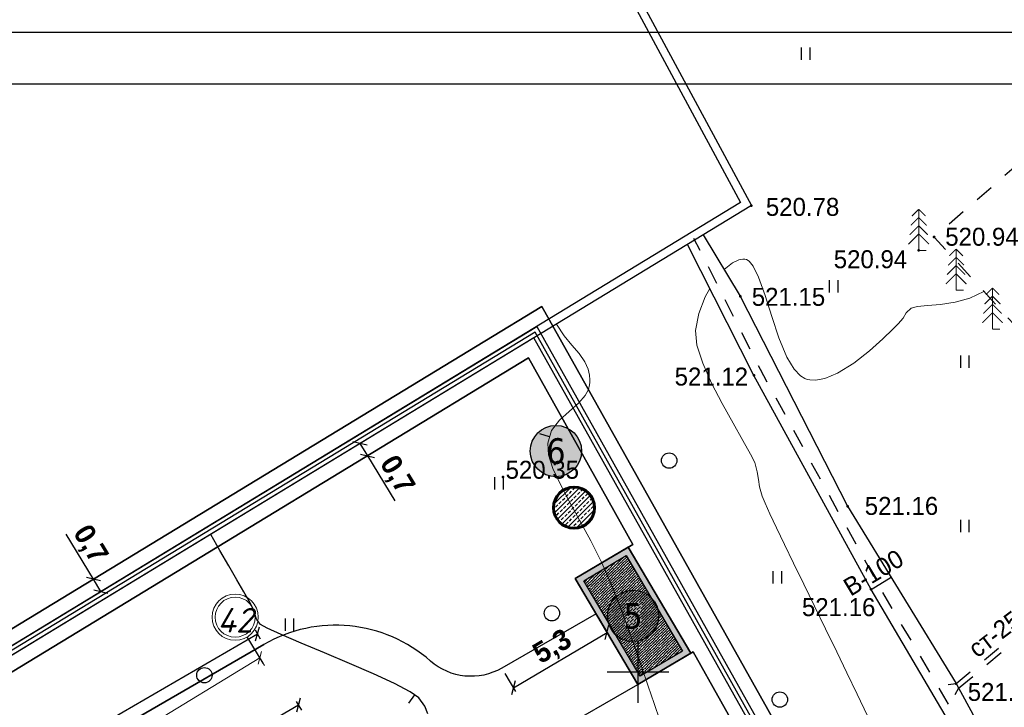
# Model space of a CAD drawing. Header units: millimetres. Extents: x 767170 to 66149698, y -983507 to 2493658.
# Tile 217 of 226: x 2836948 to 2884939, y -511459 to -477970. Entities that reach past the tile are written whole.
import ezdxf
from ezdxf.enums import TextEntityAlignment as Align

# ---------------------------------------------------------------- set-up
doc = ezdxf.new("R2010")
doc.units = ezdxf.units.MM
doc.linetypes.add('Д_ТРОТ_ТРУБА', pattern=[3, 1.5, -1.5])
for name, color, linetype in [('(001) Сетка', 92, 'Continuous'), ('(004) Точки рельефа', 7, 'Continuous'), ('(014) Водопровод', 5, 'ИК_Водопровод -------в--------'), ('(022) Возд. Линии', 7, 'Continuous'), ('(025) Дорога', 7, 'Continuous'), ('(027) Гидрография', 7, 'Continuous'), ('(028) Гидротехн.', 7, 'Continuous'), ('(031) Горизонтали', 42, 'Continuous'), ('(036) Растительность', 7, 'Continuous'), ('(038) Деревья', 7, 'Continuous'), ('(040) Ограда', 7, 'Continuous'), ('GLUXOY OG', 7, 'Continuous'), ('os', 3, 'Continuous'), ('YQ_DIM', 3, 'Continuous')]:
    doc.layers.add(name, color=color, linetype=linetype)
doc.layers.add('(032) Горизонтали утолщенные', color=32, linetype='Continuous', lineweight=30)
doc.layers.add('(042) Бергштрих', color=32, linetype='Continuous', lineweight=30)
doc.styles.add('BLACK', font='tahomabd.ttf')
doc.styles.add('BM-431', font='txt')
doc.styles.add('D-431', font='txt')
doc.styles.add('FAYZXON', font='GOTHICB.TTF')
doc.styles.get("Standard").update_dxf_attribs({"font": 'isocpeui.ttf'})
doc.styles.add('Tahoma', font='tahoma.ttf')
doc.linetypes.add('GAZ_VOZDUSH', pattern='A,1,-2,["~",Standard,S=3,R=0,X=-1.5,Y=-1.5],-1,10', length=14)
doc.linetypes.add('ИК_Водопровод -------в--------', pattern='A,9,-0.6,["В",Standard,S=1.2,R=0,X=0,Y=-0.6],-1.2', length=10.8)
doc.linetypes.add('ОГРАДА_БЕТ', pattern='A,4,["|",Standard,S=0.8,R=0,X=0,Y=-0.8],4', length=8)
doc.linetypes.add('ОГРАДА_ГЛИН', pattern='A,4,["|",Standard,S=0.8,R=0,X=0,Y=-0.8],0.5,["|",Standard,S=0.8,R=0,X=0,Y=-0.8],3.5', length=8)
doc.dimstyles.new('genplan dimension', dxfattribs={"dimtxt": 1100, "dimasz": 450, "dimexe": 450, "dimexo": 0, "dimgap": 80, "dimtad": 1, "dimlfac": 0.001, "dimtxsty": 'BLACK', "dimblk": 'OBLIQUE', "dimcen": 0, "dimclrd": 186, "dimclre": 186, "dimclrt": 186, "dimadec": 1, "dimazin": 0, "dimtfac": 1, "dimtmove": 0, "dimatfit": 3, "dimldrblk": 'OBLIQUE', "dimfxl": 1, "dimlwd": 9, "dimlwe": 9, "dimarcsym": 0})
doc.dimstyles.new('MAGENTA genplan dimension', dxfattribs={"dimtxt": 1000, "dimasz": 500, "dimexe": 200, "dimexo": 300, "dimgap": 100, "dimtad": 1, "dimdec": 1, "dimlfac": 0.001, "dimzin": 1, "dimtxsty": 'FAYZXON', "dimblk": 'OBLIQUE', "dimcen": 0, "dimclrd": 142, "dimclre": 142, "dimclrt": 6, "dimadec": 0, "dimazin": 0, "dimtfac": 1, "dimtdec": 1, "dimtmove": 0, "dimatfit": 3, "dimldrblk": 'OBLIQUE', "dimfxl": 1, "dimlwd": 30, "dimlwe": 30, "dimarcsym": 0})

# ---------------------------------------------------------------- blocks, each defined once
blk = doc.blocks.new('_Oblique')
at = {"color": 0, "linetype": 'ByBlock', "lineweight": -2}
blk.add_line((-0.5, -0.5), (0.5, 0.5), dxfattribs=at)
blk = doc.blocks.new('*D288')
at = {"color": 186, "lineweight": 9, "transparency": 16777216}
for p, q in [((2255842, -554331), (2330362, -509047)), ((2330350, -509027), (2330595, -509431)), ((2255830, -554312), (2256076, -554716))]:
    blk.add_line(p, q, dxfattribs=at)
for p, xscale, yscale, zscale, rotation in [((2330362, -509047), 450.0000000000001, 450.0000000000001, 450.0000000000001, 31.28656990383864), ((2255842, -554331), 450, 450, 450, 211.2865699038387)]:
    blk.add_blockref('_Oblique', p, dxfattribs=dict(at, xscale=xscale, yscale=yscale, zscale=zscale, rotation=rotation))
at = {"color": 186, "transparency": 16777216, "insert": (2292697, -531023), "char_height": 1100, "attachment_point": 5, "rotation": 31.2866, "style": 'BLACK'}
blk.add_mtext('87,2', dxfattribs=at)
blk = doc.blocks.new('d')
at = {"layer": '(038) Деревья'}
blk.add_ellipse((0, 0), major_axis=(0.265, 0.265), ratio=1, start_param=5.497787, end_param=11.780972, dxfattribs=at)
blk = doc.blocks.new('I04010')
for p, q in [((-0.412273, 0.007146), (-0.412273, 1.207146)), ((0.387727, 1.207146), (0.387727, 0.007146))]:
    blk.add_line(p, q)
blk = doc.blocks.new('Setka')
at = {"layer": '(001) Сетка'}
for p, q in [((0, 1.5), (0, -1.5)), ((-1.5, 0), (1.5, 0))]:
    blk.add_line(p, q, dxfattribs=at)
blk = doc.blocks.new('ell-flat-31-flat-1')
at = {"layer": '(038) Деревья', "const_width": 0.05}
for points in [[(0, 2), (-0.329, 1.671)], [(0, 0), (0, 2)], [(0, 2), (0.329, 1.671)], [(0, 1.6), (-0.386, 1.214)], [(0, 1.6), (0.386, 1.214)], [(0, 1.2), (-0.443, 0.757)], [(0, 1.2), (0.443, 0.757)], [(0, 0.8), (-0.5, 0.3)], [(0, 0.8), (0.5, 0.3)], [(0, 0), (0.375, 0)]]:
    blk.add_lwpolyline(points, dxfattribs=at)
blk = doc.blocks.new('ell-flat-30-flat-1')
at = {"layer": '(038) Деревья', "const_width": 0.05}
for points in [[(0, 2), (-0.329, 1.671)], [(0, 0), (0, 2)], [(0, 2), (0.329, 1.671)], [(0, 1.6), (-0.386, 1.214)], [(0, 1.6), (0.386, 1.214)], [(0, 1.2), (-0.443, 0.757)], [(0, 1.2), (0.443, 0.757)], [(0, 0.8), (-0.5, 0.3)], [(0, 0.8), (0.5, 0.3)], [(0, 0), (0.375, 0)]]:
    blk.add_lwpolyline(points, dxfattribs=at)
blk = doc.blocks.new('ell-flat-2-flat-1-flat-1')
at = {"layer": '(038) Деревья', "const_width": 0.05}
for points in [[(0, 2), (-0.329, 1.671)], [(0, 0), (0, 2)], [(0, 2), (0.329, 1.671)], [(0, 1.6), (-0.386, 1.214)], [(0, 1.6), (0.386, 1.214)], [(0, 1.2), (-0.443, 0.757)], [(0, 1.2), (0.443, 0.757)], [(0, 0.8), (-0.5, 0.3)], [(0, 0.8), (0.5, 0.3)], [(0, 0), (0.375, 0)]]:
    blk.add_lwpolyline(points, dxfattribs=at)
blk = doc.blocks.new('A$C05d28b1e')
at = {"layer": '(004) Точки рельефа', "color": 7, "linetype": 'ByBlock', "lineweight": -2}
for p in [(-60133, 110541), (-51231, 109005), (-51979, 108361), (-60678, 106122), (-60013, 102269), (-72241, 97318), (-55448, 95902), (-54302, 91845), (-50158, 87260)]:
    blk.add_point(p, dxfattribs=at)
at = {"layer": '(014) Водопровод', "linetype": 'GAZ_VOZDUSH', "ltscale": 600, "flags": 128}
blk.add_lwpolyline([(-54302, 91845), (-53329, 92441)], dxfattribs=at)
at = {"layer": '(025) Дорога', "linetype": 'Д_ТРОТ_ТРУБА', "ltscale": 600, "flags": 128}
blk.add_lwpolyline([(27459, 120222), (8937, 104733), (7549, 103433), (-2273, 96670), (-15702, 86137), (-17767, 85381), (-18644, 85674), (-40043, 104576), (-45955, 113584), (-51231, 109005), (-44895, 102103), (-42025, 99008), (-25117, 82841), (-25117, 81951), (-25407, 81084), (-32229, 76172), (-32639, 76060), (-33388, 76495), (-37188, 78427), (-42918, 74170), (-43534, 73566), (-56171, 68379), (-72915, 59805), (-96929, 47597), (-121278, 30068), (-138829, 14906), (-139804, 14024), (-138021, 12053), (-129914, 19516), (-105640, 36924), (-88825, 45949), (-78921, 50853), (-56719, 62542), (-42094, 71045), (-39916, 71829), (-37271, 72176), (-35503, 71928), (-34406, 71614), (-29497, 64248), (-29370, 62878), (-30300, 61153), (-32643, 58416), (-31513, 56567), (-31513, 56567), (-31513, 56567)], dxfattribs=at)
at = {"layer": '(028) Гидротехн.', "color": 3, "linetype": 'Д_ТРОТ_ТРУБА', "ltscale": 600, "flags": 128}
blk.add_lwpolyline([(-43219, 73859), (-53987, 92138), (-59698, 102562), (-62935, 108940)], dxfattribs=at)
at = {"layer": '(028) Гидротехн.', "ltscale": 600}
for points in [[(-62483, 109113), (-60678, 106122), (-55448, 95902), (-50158, 87260), (-44310, 76497), (-42918, 74170)], [(-43534, 73566), (-54302, 91845), (-60013, 102269), (-63249, 108647)]]:
    blk.add_lwpolyline(points, dxfattribs=at)
at = {"layer": '(028) Гидротехн.', "linetype": 'Д_ТРОТ_ТРУБА', "ltscale": 600}
for points in [[(-50158, 87260), (-45339, 91293)], [(-50036, 87036), (-45179, 91101)]]:
    blk.add_lwpolyline(points, dxfattribs=at)
at = {"layer": '(031) Горизонтали', "color": 42, "linetype": 'Continuous', "lineweight": 0, "ltscale": 600}
for points in [[(-61468, 107431), (-61062, 107756), (-60753, 107899), (-60552, 107937), (-60454, 107937), (-60382, 107923), (-60243, 107838), (-60043, 107585), (-59786, 107055), (-59471, 106168), (-59146, 105143), (-58795, 104101), (-58402, 103163), (-58046, 102567), (-57750, 102251), (-57536, 102117), (-57424, 102076), (-57291, 102047), (-57012, 102035), (-56564, 102117), (-55935, 102377), (-55138, 102874), (-54385, 103466), (-53734, 104050), (-53244, 104524), (-52975, 104785), (-52744, 105060), (-52592, 105316), (-52344, 105547), (-52047, 105626), (-51551, 105673), (-50918, 105728), (-50209, 105834), (-49485, 106032), (-48807, 106365)], [(-54481, 85684), (-54985, 86742), (-55484, 87786), (-55975, 88808), (-56519, 89930), (-57059, 91038), (-57583, 92109), (-58077, 93118), (-58526, 94041), (-58917, 94854), (-59237, 95531), (-59471, 96049), (-59606, 96384), (-59734, 96838), (-59794, 97205), (-59852, 97573), (-59974, 98029), (-60172, 98442), (-60547, 99103), (-61032, 99944), (-61565, 100896), (-62079, 101892), (-62511, 102863), (-62795, 103741), (-62866, 104456), (-62703, 105284), (-62389, 106097), (-62159, 106498)], [(-64604, 85473), (-64878, 86286), (-65165, 87143), (-65469, 88041), (-65794, 88978), (-66142, 89951), (-66518, 90957), (-66923, 91994), (-67427, 93142), (-67966, 94219), (-68507, 95223), (-69017, 96147), (-69461, 96989), (-69806, 97743), (-70019, 98407), (-70065, 98975), (-69873, 99590), (-69489, 100085), (-69013, 100514), (-68543, 100929), (-68237, 101287), (-68083, 101589), (-68027, 101813), (-68016, 101932), (-68014, 102052), (-68029, 102275), (-68095, 102577), (-68251, 102933), (-68533, 103338), (-68881, 103746), (-69261, 104206), (-69638, 104765)]]:
    blk.add_lwpolyline(points, dxfattribs=at)
at = {"layer": '(032) Горизонтали утолщенные', "color": 32, "linetype": 'Continuous', "lineweight": 30, "ltscale": 600}
blk.add_lwpolyline([(-75903, 85780), (-76056, 86165), (-76343, 86563), (-76765, 86858), (-77539, 87259), (-78562, 87733), (-79729, 88243), (-80936, 88755), (-82077, 89235), (-83048, 89647), (-83745, 89958), (-84064, 90131), (-84251, 90395), (-84340, 90665), (-84469, 90992), (-84623, 91276), (-84878, 91728), (-85212, 92313), (-85605, 92998), (-86039, 93746), (-86491, 94524)], dxfattribs=at)
at = {"layer": '(040) Ограда', "ltscale": 600, "flags": 128}
blk.add_lwpolyline([(-65264, 129736), (-69528, 127118), (-60665, 110686), (-137359, 64080), (-200340, 25826), (-120613, -95364), (-115995, -101905)], dxfattribs=at)
at = {"layer": '(040) Ограда', "linetype": 'ОГРАДА_БЕТ', "ltscale": 600, "flags": 128}
blk.add_lwpolyline([(-64714, 129605), (-68996, 126975), (-60133, 110541), (-137151, 63738), (-199778, 25699), (-120282, -95139), (-115668, -101674)], dxfattribs=at)
at = {"layer": '(042) Бергштрих', "color": 32, "linetype": 'Continuous', "lineweight": 30, "ltscale": 600}
for p, q in [((-69969, 99282), (-70446, 99432)), ((-76554, 86710), (-76841, 86301))]:
    blk.add_line(p, q, dxfattribs=at)
at = {"ltscale": 600}
blk.add_lwpolyline([(-50540, 87223), (-50158, 87260), (-50036, 87036), (-50228, 86713)], dxfattribs=at)
at = {"layer": '(001) Сетка', "xscale": 1000, "yscale": 1000, "zscale": 1000}
blk.add_blockref('Setka', (-65665, 87831), dxfattribs=at)
at = {"layer": '(022) Возд. Линии', "xscale": 1000, "yscale": 1000, "zscale": 1000}
for name, p in [('ell-flat-2-flat-1-flat-1', (-51979, 108361)), ('ell-flat-31-flat-1', (-50158, 106420)), ('ell-flat-30-flat-1', (-48386, 104530))]:
    blk.add_blockref(name, p, dxfattribs=at)
at = {"layer": '(036) Растительность', "linetype": 'Continuous', "xscale": 500, "yscale": 500, "zscale": 500}
for p in [(-57487, 117631), (-56122, 106309), (-49724, 102642), (-72435, 96715), (-49724, 94627), (-58864, 92125), (-82643, 89832)]:
    blk.add_blockref('I04010', p, dxfattribs=at)
at = {"layer": '(038) Деревья', "linetype": 'Continuous', "xscale": 1000, "yscale": 1000, "zscale": 1000}
for p in [(-64144, 98122), (-69861, 90686), (-86798, 87669), (-58750, 86483)]:
    blk.add_blockref('d', p, dxfattribs=at)
at = {"layer": '(004) Точки рельефа', "linetype": 'ByBlock', "char_height": 875, "attachment_point": 4, "style": 'D-431'}
for s, insert in [('520.78', (-59430, 110473)), ('520.94', (-50688, 109018)), ('520.94', (-56122, 107924)), ('521.15', (-60117, 106092)), ('521.12', (-63877, 102209)), ('520.35', (-72116, 97668)), ('521.16', (-54610, 95908)), ('521.16', (-57672, 90978)), ('521.33', (-49592, 86849))]:
    blk.add_mtext(s, dxfattribs=dict(at, insert=insert))
at = {"layer": '(014) Водопровод', "color": 0, "linetype": 'Continuous', "style": 'BM-431'}
blk.add_text('В-100', height=875, rotation=30.9315, dxfattribs=at).set_placement((-55302, 91487))
at = {"layer": '(027) Гидрография', "color": 0, "style": 'D-431'}
blk.add_text('ст-250', height=875, rotation=37.101, dxfattribs=at).set_placement((-49133, 88478))
blk = doc.blocks.new('A11111111111')
blk.add_lwpolyline([(-186450, -2503181), (654550, -2503181), (654550, -1909181), (-186450, -1909181)], close=True)
blk.add_lwpolyline([(649550, -2498181), (-166450, -2498181), (-166450, -1914181), (649550, -1914181), (649550, -2498181)])
blk = doc.blocks.new('A$C18630a96')
at = {"true_color": 0x616161}
h = blk.add_hatch(color=251, dxfattribs=at)
h.dxf.hatch_style = 1
h.paths.add_polyline_path([(-2413, 1705), (-351, 2934), (2413, -1705), (351, -2934)], flags=16)
h.paths.add_polyline_path([(-2824, 1810), (-247, 3345), (2824, -1810), (247, -3345)])
h = blk.add_hatch()
h.set_pattern_fill('ANSI36', color=4, scale=30)
h.set_pattern_definition([(45, (-1994671.12, 458052.27), (50.5139407, 185.2177825), [238.125, -47.625, 0, -47.625])])
h.paths.add_polyline_path([(-2413, 1705), (-351, 2934), (2413, -1705), (351, -2934)])
for points in [[(-2824, 1810), (-247, 3345), (2824, -1810), (247, -3345)], [(-2413, 1705), (-351, 2934), (2413, -1705), (351, -2934)]]:
    blk.add_lwpolyline(points, close=True)
blk = doc.blocks.new('A$C21a919d0')
h = blk.add_hatch()
h.set_pattern_fill('ANSI33', color=1, scale=50)
h.set_pattern_definition([(45, (-1779951.2, 462315.66), (-224.506403, 224.506403), []), (45, (-1779726.7, 462315.66), (-224.506403, 224.506403), [158.75, -79.375])])
edge = h.paths.add_edge_path()
edge.add_arc((0, 0), 1000, 0, 360)
at = {"lineweight": 60}
blk.add_circle((0, 0), 1000, dxfattribs=at)
blk = doc.blocks.new('Eksplikatsia')
h = blk.add_hatch(color=2)
h.dxf.hatch_style = 1
edge = h.paths.add_edge_path()
edge.add_arc((0, 0), 1250, 0, 360)
at = {"lineweight": 30}
blk.add_circle((0, 0), 1250, dxfattribs=at)
at = {"color": 1}
blk.add_attdef('№', text='', height=1250, dxfattribs=at).set_placement((0, 0), align=Align.MIDDLE_CENTER)
blk = doc.blocks.new('*D1617')
at = {"layer": 'YQ_DIM', "color": 142, "lineweight": 30, "transparency": 16777216}
for p, q in [((2848691, -508143), (2848441, -507710)), ((2761450, -558277), (2848541, -507883)), ((2761600, -558536), (2761349, -558104))]:
    blk.add_line(p, q, dxfattribs=at)
at = {"layer": 'YQ_DIM', "color": 142, "lineweight": 30, "transparency": 16777216, "xscale": 500, "yscale": 500, "zscale": 500}
for p, rotation in [((2848541, -507883), 30.05482104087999), ((2761450, -558277), 210.05482104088)]:
    blk.add_blockref('_Oblique', p, dxfattribs=dict(at, rotation=rotation))
at = {"layer": 'YQ_DIM', "color": 6, "transparency": 16777216, "insert": (2804647, -532478), "char_height": 1000, "attachment_point": 5, "rotation": 30.0548, "style": 'FAYZXON'}
blk.add_mtext('100,6', dxfattribs=at)
blk = doc.blocks.new('*D1600')
at = {"layer": 'YQ_DIM', "color": 142, "lineweight": 30, "transparency": 16777216}
for p, q in [((2819640, -529228), (2850544, -511346)), ((2850695, -511605), (2850444, -511173)), ((2819790, -529487), (2819540, -529054))]:
    blk.add_line(p, q, dxfattribs=at)
at = {"layer": 'YQ_DIM', "color": 142, "lineweight": 30, "transparency": 16777216, "xscale": 500, "yscale": 500, "zscale": 500}
for p, rotation in [((2850544, -511346), 30.05482103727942), ((2819640, -529228), 210.0548210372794)]:
    blk.add_blockref('_Oblique', p, dxfattribs=dict(at, rotation=rotation))
at = {"layer": 'YQ_DIM', "color": 6, "transparency": 16777216, "insert": (2834744, -519685), "char_height": 1000, "attachment_point": 5, "rotation": 30.0548, "style": 'FAYZXON'}
blk.add_mtext('35,7', dxfattribs=at)
blk = doc.blocks.new('*D1697')
at = {"color": 142, "lineweight": 30, "transparency": 16777216}
for p, q in [((2853535, -498616), (2853898, -499214)), ((2853365, -498720), (2853364, -498720)), ((2853728, -499318), (2853728, -499318)), ((2853898, -499214), (2855233, -501411))]:
    blk.add_line(p, q, dxfattribs=at)
at = {"color": 142, "lineweight": 30, "transparency": 16777216, "xscale": 500, "yscale": 500, "zscale": 500}
for p, rotation in [((2853535, -498616), 121.280977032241), ((2853898, -499214), 301.280977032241)]:
    blk.add_blockref('_Oblique', p, dxfattribs=dict(at, rotation=rotation))
at = {"color": 6, "transparency": 16777216, "insert": (2855290, -500165), "char_height": 1000, "attachment_point": 5, "rotation": 301.281, "style": 'FAYZXON'}
blk.add_mtext('0,7', dxfattribs=at)
blk = doc.blocks.new('*D1698')
at = {"color": 142, "lineweight": 30, "transparency": 16777216}
for p, q in [((2840544, -505222), (2839210, -503025)), ((2840384, -505319), (2840373, -505326)), ((2840908, -505820), (2840544, -505222)), ((2840747, -505917), (2840737, -505924))]:
    blk.add_line(p, q, dxfattribs=at)
at = {"color": 142, "lineweight": 30, "transparency": 16777216, "xscale": 500, "yscale": 500, "zscale": 500}
for p, rotation in [((2840544, -505222), 121.2809770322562), ((2840908, -505820), 301.2809770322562)]:
    blk.add_blockref('_Oblique', p, dxfattribs=dict(at, rotation=rotation))
at = {"color": 6, "transparency": 16777216, "insert": (2840341, -503549), "char_height": 1000, "attachment_point": 5, "rotation": 301.281, "style": 'FAYZXON'}
blk.add_mtext('0,7', dxfattribs=at)
blk = doc.blocks.new('*D1814')
at = {"color": 142, "lineweight": 30, "transparency": 16777216}
for p, q in [((2865167, -507109), (2865681, -507980)), ((2861010, -510510), (2865580, -507808)), ((2860597, -509811), (2861112, -510682))]:
    blk.add_line(p, q, dxfattribs=at)
at = {"color": 142, "lineweight": 30, "transparency": 16777216, "xscale": 500, "yscale": 500, "zscale": 500}
for p, rotation in [((2865580, -507808), 30.58963448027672), ((2861010, -510510), 210.5896344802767)]:
    blk.add_blockref('_Oblique', p, dxfattribs=dict(at, rotation=rotation))
at = {"color": 6, "transparency": 16777216, "insert": (2862941, -508560), "char_height": 1000, "attachment_point": 5, "rotation": 30.5896, "style": 'FAYZXON'}
blk.add_mtext('5,3', dxfattribs=at)
blk = doc.blocks.new('A$C2cdd6916')
at = {"layer": 'os', "color": 0}
blk.add_line((19282.185, 52225.76), (18503.206, 53507.631), dxfattribs=at)
at = {"layer": 'os', "color": 0, "lineweight": 0}
for radius in [1125, 975]:
    blk.add_circle((17918.973, 54469.034), radius, dxfattribs=at)
at = {"ltscale": 50}
blk.add_text('42', height=1200, dxfattribs=at).set_placement((17050.986, 53722.371))
dim = blk.add_linear_dim(base=(19119.199, 52493.966), p1=(-55412.06, 7228.836), p2=(19107.367, 52513.437), angle=31.2865699, dimstyle='genplan dimension')
dim.commit()
dim.dimension.update_dxf_attribs({"geometry": '*D288', "text_midpoint": (-18545.182, 30517.578), "insert": (-2311242.442, 561540.579)})

msp = doc.modelspace()

# ---------------------------------------------------------------- block references
msp.add_blockref('A$C2cdd6916', (2829531.98, -561540.58, -3656))

# ---------------------------------------------------------------- next in the draw order: block references
at = {"color": 5, "lineweight": 50}
msp.add_blockref('A$C05d28b1e', (2932748.06, -597565.05), dxfattribs=at)

# ---------------------------------------------------------------- next in the draw order: linework, layer by layer
for points in [[(2849025.24, -738923.43), (2846633.24, -741009.51), (2808064.75, -688015.26), (2731424.38, -571517.97), (2862404, -491940.66), (2925501.59, -604375.82), (2894245.04, -625055.52), (2894084.7, -628553.13), (2896032.82, -631192.96), (2875191.31, -649913.64), (2906180.05, -689868.9), (2858306.41, -730978.06), (2859153.09, -731963.84), (2854323.65, -736111.82)], [(2906180.05, -689868.9), (2875191.31, -649913.64), (2896032.82, -631192.96), (2894084.7, -628553.13), (2894245.04, -625055.52), (2925501.59, -604375.82), (2862404, -491940.66), (2731424.38, -571517.97), (2808064.75, -688015.26)], [(2808640.46, -687616.72), (2732407.98, -571739.45), (2862148.18, -492915.16), (2924572.74, -604151.02), (2893562.06, -624668.05), (2893374.06, -628769.05), (2895092.06, -631097.05), (2874239.06, -649828.05), (2905218.78, -689771.68)], [(2904671.28, -689718.44), (2873694.92, -649779.14), (2894554.49, -631042.24), (2892967.99, -628892.43), (2893171.79, -624446.63), (2924041.97, -604022.56), (2862002, -493472.01), (2732970.04, -571866.01), (2808969.43, -687388.99)], [(2866840.86, -503524.83), (2861746.18, -494446.5), (2733953.64, -572087.48), (2809545.14, -686990.45), (2846931.78, -738360.79), (2847915.34, -737503.02)], [(2848841.45, -508402.75), (2761750.14, -558796.11)], [(2903709.99, -689621.19), (2872742.68, -649693.55), (2893613.74, -630946.33), (2892257.35, -629108.35), (2892488.82, -624059.16), (2923113.12, -603797.76), (2869777.97, -508758.53)]]:
    msp.add_lwpolyline(points)
at = {"lineweight": 30}
for points in [[(2862404, -491940.66), (2731424.38, -571517.97)], [(2925501.59, -604375.82), (2862404, -491940.66)], [(2732407.98, -571739.45), (2862148.18, -492915.16)], [(2862148.18, -492915.16), (2924572.74, -604151.02)], [(2862002, -493472.01), (2732970.04, -571866.01)], [(2924041.97, -604022.56), (2862002, -493472.01)], [(2733953.64, -572087.48), (2861746.18, -494446.5)], [(2861746.18, -494446.5), (2733953.64, -572087.48)], [(2861746.18, -494446.5), (2866840.86, -503524.83)], [(2866840.86, -503524.83), (2861746.18, -494446.5)], [(2866840.86, -503524.83), (2864029.81, -505186.6)], [(2864029.81, -505186.6), (2866840.86, -503524.83)], [(2864029.81, -505186.6), (2867083.12, -510351.6)], [(2867083.12, -510351.6), (2864029.81, -505186.6)], [(2848841.45, -508402.75), (2761750.14, -558796.11)], [(2761750.14, -558796.11), (2848841.45, -508402.75)], [(2867083.12, -510351.6), (2869777.97, -508758.53)], [(2869777.97, -508758.53), (2867083.12, -510351.6)], [(2869777.97, -508758.53), (2923113.12, -603797.76)], [(2923113.12, -603797.76), (2869777.97, -508758.53)]]:
    msp.add_lwpolyline(points, dxfattribs=at)
msp.add_lwpolyline([(2809545.14, -686990.45), (2754229.9, -602908.45, -0.03415901), (2753679.22, -602127.79), (2753229.88, -601388.36), (2733953.64, -572087.48), (2861746.18, -494446.5), (2866840.86, -503524.83), (2864029.81, -505186.6), (2867083.12, -510351.6), (2869777.97, -508758.53), (2923113.12, -603797.76), (2892488.82, -624059.16), (2892257.35, -629108.35), (2893613.74, -630946.33), (2872742.68, -649693.55), (2903709.99, -689621.19)], format="xyb")
for points in [[(2864029.81, -505186.6), (2867083.12, -510351.6), (2869665.62, -508824.94), (2866612.31, -503659.94)], [(2867083.12, -510351.6), (2864029.81, -505186.6), (2866612.31, -503659.94), (2869665.62, -508824.94)]]:
    msp.add_lwpolyline(points, close=True)
msp.add_lwpolyline([(2828267.55, -695782.66), (2812318.03, -656657.79, -0.16168228), (2812192.38, -654771.21), (2815276.99, -642893.81, -0.20876473), (2816759.61, -641005.82), (2879510.67, -607254.91, 0.14199501), (2883088.46, -603746.72), (2885410.25, -599626.12, -0.1300409), (2886480.43, -598526.33), (2897126.81, -592138.52, 0.40867475), (2899594.97, -582648.98), (2890723.46, -567207.27), (2861792.88, -516850.78, -0.41421356), (2862899.68, -512755.05), (2867083.12, -510351.6), (2865047.42, -506908), (2860444.37, -509552.52, -0.32105605), (2856969.11, -509204.36, 0.32190714), (2848841.45, -508402.75), (2761750.14, -558796.11)], format="xyb", dxfattribs=at)
at = {"layer": 'GLUXOY OG', "color": 186, "linetype": 'ОГРАДА_ГЛИН', "lineweight": 30, "ltscale": 400}
for points in [[(2846749.34, -739979.46), (2808640.46, -687616.72), (2732407.98, -571739.45), (2862148.18, -492915.16), (2924572.74, -604151.02), (2893562.06, -624668.05), (2893374.06, -628769.05), (2895092.06, -631097.05), (2874239.06, -649828.05), (2905218.78, -689771.68)], [(2904671.28, -689718.44), (2873694.92, -649779.14), (2894554.49, -631042.24), (2892967.99, -628892.43), (2893171.79, -624446.63), (2924041.97, -604022.56), (2862002, -493472.01), (2732970.04, -571866.01), (2808969.43, -687388.99), (2846815.68, -739390.85)]]:
    msp.add_lwpolyline(points, dxfattribs=at)
at = {"layer": 'GLUXOY OG', "color": 186, "lineweight": 30, "ltscale": 400}
msp.add_lwpolyline([(2904945.03, -689745.06), (2873966.99, -649803.59), (2894823.28, -631069.65), (2893171.03, -628830.74), (2893366.93, -624557.34), (2924307.36, -604086.79), (2862075.09, -493193.58), (2732689.01, -571802.73), (2808804.94, -687502.85), (2846782.51, -739685.15)], dxfattribs=at)

# ---------------------------------------------------------------- next in the draw order: block references
at = {"xscale": 0.5, "yscale": 0.5, "zscale": 0.5}
msp.add_blockref('A11111111111', (2811748.15, 475993.25), dxfattribs=at)
ref = msp.add_blockref('Eksplikatsia', (2863085.88, -498978.4))
ref.add_attrib('№', '6', dxfattribs={"color": 1, "height": 1250, "style": 'Tahoma'}).set_placement((2863085.88, -498978.4), align=Align.MIDDLE_CENTER)
msp.add_blockref('A$C21a919d0', (2863969.62, -501737.19))
at = {"rotation": 179.8061553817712}
msp.add_blockref('A$C18630a96', (2866847.71, -507005.77), dxfattribs=at)
ref = msp.add_blockref('Eksplikatsia', (2866847.71, -507005.77))
ref.add_attrib('№', '5', dxfattribs={"color": 1, "height": 1250, "style": 'Tahoma'}).set_placement((2866847.71, -507005.77), align=Align.MIDDLE_CENTER)

# ---------------------------------------------------------------- next in the draw order: dimensions: what is measured, and where the dimension line sits
for p1, p2, distance, picture, middle in [((2853621, -498563.93), (2853984.46, -499162.17), -100.6, '*D1697', (2855289.68, -500165.37)), ((2841003.89, -505761.47), (2840640.42, -505163.23), 112.53, '*D1698', (2840341.31, -503548.78)), ((2860444.37, -509552.52), (2865013.87, -506851.24), -1111.75, '*D1814', (2862941.11, -508560.49))]:
    dim = msp.add_aligned_dim(p1=p1, p2=p2, distance=distance, dimstyle='MAGENTA genplan dimension')
    dim.commit()
    dim.dimension.update_dxf_attribs({"geometry": picture, "text_midpoint": middle})
at = {"layer": 'YQ_DIM'}
for p1, p2, picture, middle in [((2761750.14, -558796.11), (2848841.45, -508402.75), '*D1617', (2804647.14, -532478.4)), ((2819940.65, -529746.89), (2850844.76, -511864.94), '*D1600', (2834744.04, -519684.88))]:
    dim = msp.add_aligned_dim(p1=p1, p2=p2, distance=600, dimstyle='MAGENTA genplan dimension', dxfattribs=at)
    dim.commit()
    dim.dimension.update_dxf_attribs({"geometry": picture, "text_midpoint": middle})

doc.saveas('drawing.dxf')
